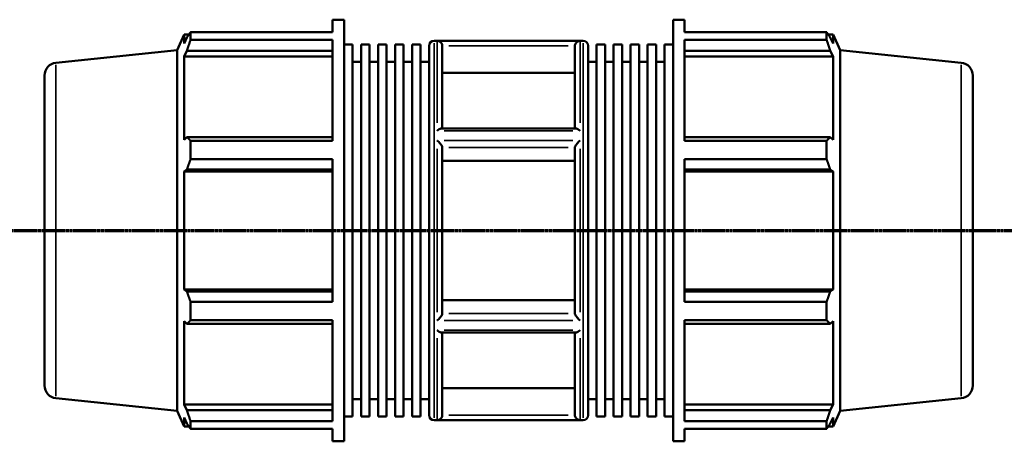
# Model space of a CAD drawing. Header units: millimetres. Extents: x -159 to 1196, y -71 to 778.
# Tile 4 of 8: x 291 to 713, y 212 to 393. Entities that reach past the tile are written whole.
import ezdxf

# ---------------------------------------------------------------- set-up
doc = ezdxf.new("R2010")
doc.units = ezdxf.units.MM
doc.linetypes.add('CHAIN', pattern=[0.7087, 0.4724, -0.0591, 0.1181, -0.0591])
for name, color, linetype, lineweight in [('Section Line (ISO)', 7, 'CHAIN', 70), ('Visible (ISO)', 7, 'Continuous', 50), ('Visible Narrow (ISO)', 7, 'Continuous', 35)]:
    doc.layers.add(name, color=color, linetype=linetype, lineweight=lineweight)

# ---------------------------------------------------------------- blocks, each defined once
blk = doc.blocks.new('2dTransSection0')
at = {"layer": 'Section Line (ISO)', "linetype": 'CHAIN'}
blk.add_line((245.08, 302.43), (755.98, 302.43), dxfattribs=at)

msp = doc.modelspace()

# ---------------------------------------------------------------- linework, layer by layer
at = {"layer": 'Visible (ISO)'}
for p, q in [((425.053, 387.581), (425.053, 392.927)), ((425.053, 392.927), (430.028, 392.927)), ((430.028, 211.927), (430.028, 392.927)), ((571.034, 211.927), (571.034, 392.927)), ((571.034, 392.927), (576.009, 392.927)), ((576.009, 387.581), (576.009, 392.927)), ((358.388, 379.903), (361.367, 386.592)), ((361.367, 386.592), (361.367, 382.697)), ((361.367, 386.592), (363.485, 386.592)), ((362.575, 385.286), (361.367, 382.697)), ((364.187, 387.581), (425.053, 387.581)), ((364.187, 384.309), (364.187, 387.581)), ((425.053, 384.309), (364.187, 384.309)), ((425.053, 340.972), (425.053, 384.309)), ((576.009, 387.581), (636.875, 387.581)), ((576.009, 340.972), (576.009, 384.309)), ((636.875, 384.309), (576.009, 384.309)), ((636.875, 384.309), (636.875, 387.581)), ((637.578, 386.592), (639.696, 386.592)), ((639.696, 382.697), (638.487, 385.286)), ((642.674, 379.903), (639.696, 386.592)), ((639.696, 382.697), (639.696, 386.592)), ((430.028, 382.248), (433.667, 382.248)), ((433.667, 222.606), (433.667, 382.248)), ((437.306, 222.606), (437.306, 382.248)), ((437.306, 382.248), (440.945, 382.248)), ((440.945, 222.606), (440.945, 382.248)), ((444.584, 222.606), (444.584, 382.248)), ((444.584, 382.248), (448.223, 382.248)), ((448.223, 222.606), (448.223, 382.248)), ((451.862, 222.606), (451.862, 382.248)), ((451.862, 382.248), (455.5, 382.248)), ((455.5, 222.606), (455.5, 382.248)), ((459.139, 222.606), (459.139, 382.248)), ((459.139, 382.248), (462.778, 382.248)), ((462.778, 222.606), (462.778, 382.248)), ((466.417, 223.177), (466.417, 381.677)), ((468.617, 383.877), (532.446, 383.877)), ((472.103, 381.548), (472.103, 346.249)), ((528.96, 346.249), (528.96, 381.548)), ((534.646, 381.677), (534.646, 223.177)), ((538.284, 222.606), (538.284, 382.248)), ((538.284, 382.248), (541.923, 382.248)), ((541.923, 222.606), (541.923, 382.248)), ((545.562, 222.606), (545.562, 382.248)), ((545.562, 382.248), (549.201, 382.248)), ((549.201, 222.606), (549.201, 382.248)), ((552.84, 222.606), (552.84, 382.248)), ((552.84, 382.248), (556.479, 382.248)), ((556.479, 222.606), (556.479, 382.248)), ((560.118, 222.606), (560.118, 382.248)), ((560.118, 382.248), (563.756, 382.248)), ((563.756, 222.606), (563.756, 382.248)), ((567.395, 222.606), (567.395, 382.248)), ((567.395, 382.248), (571.034, 382.248)), ((306.456, 374.445), (358.388, 379.903)), ((358.388, 224.951), (358.388, 379.903)), ((361.367, 377.083), (362.575, 379.491)), ((425.053, 377.083), (361.367, 377.083)), ((361.367, 377.083), (361.367, 341.29)), ((362.575, 379.491), (425.053, 379.491)), ((576.009, 379.491), (638.487, 379.491)), ((576.009, 377.083), (639.696, 377.083)), ((638.487, 379.491), (639.696, 377.083)), ((639.696, 341.29), (639.696, 377.083)), ((642.674, 224.951), (642.674, 379.903)), ((694.606, 374.445), (642.674, 379.903)), ((433.667, 374.827), (437.306, 374.827)), ((440.945, 374.827), (444.584, 374.827)), ((448.223, 374.827), (451.862, 374.827)), ((455.5, 374.827), (459.139, 374.827)), ((462.778, 374.827), (466.417, 374.827)), ((534.646, 374.827), (538.284, 374.827)), ((541.923, 374.827), (545.562, 374.827)), ((549.201, 374.827), (552.84, 374.827)), ((556.479, 374.827), (560.118, 374.827)), ((563.756, 374.827), (567.395, 374.827)), ((301.531, 368.975), (301.531, 235.88)), ((528.96, 370.151), (472.103, 370.151)), ((699.531, 368.975), (699.531, 235.88)), ((529.301, 346.249), (471.761, 346.249)), ((362.575, 342.544), (361.367, 341.29)), ((425.053, 342.544), (362.575, 342.544)), ((638.487, 342.544), (576.009, 342.544)), ((639.696, 341.29), (638.487, 342.544)), ((364.187, 340.972), (425.053, 340.972)), ((364.187, 333.071), (364.187, 340.972)), ((472.103, 338.069), (472.103, 266.786)), ((528.96, 266.786), (528.96, 338.069)), ((576.009, 340.972), (636.875, 340.972)), ((636.875, 333.071), (636.875, 340.972)), ((425.053, 333.071), (364.187, 333.071)), ((425.053, 271.784), (425.053, 333.071)), ((528.96, 332.371), (472.103, 332.371)), ((576.009, 271.784), (576.009, 333.071)), ((636.875, 333.071), (576.009, 333.071)), ((361.367, 327.736), (362.575, 328.553)), ((425.053, 327.736), (361.367, 327.736)), ((361.367, 327.736), (361.367, 277.118)), ((362.575, 328.553), (425.053, 328.553)), ((576.009, 328.553), (638.487, 328.553)), ((576.009, 327.736), (639.696, 327.736)), ((638.487, 328.553), (639.696, 327.736)), ((639.696, 277.118), (639.696, 327.736)), ((425.053, 277.118), (361.367, 277.118)), ((362.575, 276.302), (361.367, 277.118)), ((425.053, 276.302), (362.575, 276.302)), ((576.009, 277.118), (639.696, 277.118)), ((638.487, 276.302), (576.009, 276.302)), ((639.696, 277.118), (638.487, 276.302)), ((364.187, 271.784), (425.053, 271.784)), ((364.187, 263.883), (364.187, 271.784)), ((472.103, 272.484), (528.96, 272.484)), ((576.009, 271.784), (636.875, 271.784)), ((636.875, 263.883), (636.875, 271.784)), ((361.367, 263.564), (361.367, 227.772)), ((361.367, 263.564), (362.575, 262.311)), ((362.575, 262.311), (425.053, 262.311)), ((425.053, 263.883), (364.187, 263.883)), ((425.053, 220.546), (425.053, 263.883)), ((576.009, 220.546), (576.009, 263.883)), ((636.875, 263.883), (576.009, 263.883)), ((576.009, 262.311), (638.487, 262.311)), ((638.487, 262.311), (639.696, 263.564)), ((639.696, 227.772), (639.696, 263.564)), ((529.301, 258.606), (471.761, 258.606)), ((472.103, 258.606), (472.103, 223.307)), ((528.96, 223.307), (528.96, 258.606)), ((472.103, 234.703), (528.96, 234.703)), ((306.456, 230.41), (358.388, 224.951)), ((433.667, 230.027), (437.306, 230.027)), ((440.945, 230.027), (444.584, 230.027)), ((448.223, 230.027), (451.862, 230.027)), ((455.5, 230.027), (459.139, 230.027)), ((462.778, 230.027), (466.417, 230.027)), ((534.646, 230.027), (538.284, 230.027)), ((541.923, 230.027), (545.562, 230.027)), ((549.201, 230.027), (552.84, 230.027)), ((556.479, 230.027), (560.118, 230.027)), ((563.756, 230.027), (567.395, 230.027)), ((694.606, 230.41), (642.674, 224.951)), ((358.388, 224.951), (361.367, 218.262)), ((425.053, 227.772), (361.367, 227.772)), ((362.575, 225.364), (361.367, 227.772)), ((425.053, 225.364), (362.575, 225.364)), ((576.009, 227.772), (639.696, 227.772)), ((638.487, 225.364), (576.009, 225.364)), ((639.696, 227.772), (638.487, 225.364)), ((642.674, 224.951), (639.696, 218.262)), ((361.367, 222.158), (361.367, 218.262)), ((361.367, 222.158), (362.575, 219.568)), ((364.187, 220.546), (425.053, 220.546)), ((364.187, 217.273), (364.187, 220.546)), ((430.028, 222.606), (433.667, 222.606)), ((437.306, 222.606), (440.945, 222.606)), ((444.584, 222.606), (448.223, 222.606)), ((451.862, 222.606), (455.5, 222.606)), ((459.139, 222.606), (462.778, 222.606)), ((468.617, 220.977), (532.446, 220.977)), ((538.284, 222.606), (541.923, 222.606)), ((545.562, 222.606), (549.201, 222.606)), ((552.84, 222.606), (556.479, 222.606)), ((560.118, 222.606), (563.756, 222.606)), ((567.395, 222.606), (571.034, 222.606)), ((576.009, 220.546), (636.875, 220.546)), ((636.875, 217.273), (636.875, 220.546)), ((638.487, 219.568), (639.696, 222.158)), ((639.696, 218.262), (639.696, 222.158)), ((361.367, 218.262), (363.485, 218.262)), ((425.053, 217.273), (364.187, 217.273)), ((425.053, 211.927), (425.053, 217.273)), ((576.009, 211.927), (576.009, 217.273)), ((636.875, 217.273), (576.009, 217.273)), ((637.578, 218.262), (639.696, 218.262)), ((425.053, 211.927), (430.028, 211.927)), ((571.034, 211.927), (576.009, 211.927))]:
    msp.add_line(p, q, dxfattribs=at)
for centre, radius, start, end in [((468.617, 381.677), 2.2, 90, 180), ((532.446, 381.677), 2.2, 0, 90), ((307.031, 368.975), 5.5, 96, 180), ((694.031, 368.975), 5.5, 0, 84), ((307.031, 235.88), 5.5, 180, 264), ((694.031, 235.88), 5.5, 276, 0), ((468.617, 223.177), 2.2, 180, 270), ((532.446, 223.177), 2.2, 270, 0)]:
    msp.add_arc(centre, radius, start, end, dxfattribs=at)
for points, weights in [([(362.575, 385.286), (363.349, 386.41), (364.187, 387.581)], [1.00251454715, 1.0016654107, 1]), ([(364.187, 384.309), (363.349, 381.851), (362.575, 379.491)], [1, 1.0016654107, 1.00251454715]), ([(636.875, 387.581), (637.713, 386.41), (638.487, 385.286)], [1, 1.0016654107, 1.00251454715]), ([(638.487, 379.491), (637.713, 381.851), (636.875, 384.309)], [1.00251454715, 1.0016654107, 1]), ([(362.575, 342.544), (363.349, 341.774), (364.187, 340.972)], [1.00251454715, 1.0016654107, 1]), ([(636.875, 340.972), (637.713, 341.774), (638.487, 342.544)], [1, 1.0016654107, 1.00251454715]), ([(364.187, 333.071), (363.349, 330.766), (362.575, 328.553)], [1, 1.0016654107, 1.00251454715]), ([(638.487, 328.553), (637.713, 330.766), (636.875, 333.071)], [1.00251454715, 1.0016654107, 1]), ([(362.575, 276.302), (363.349, 274.089), (364.187, 271.784)], [1.00251454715, 1.0016654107, 1]), ([(636.875, 271.784), (637.713, 274.089), (638.487, 276.302)], [1, 1.0016654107, 1.00251454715]), ([(364.187, 263.883), (363.349, 263.081), (362.575, 262.311)], [1, 1.0016654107, 1.00251454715]), ([(638.487, 262.311), (637.713, 263.081), (636.875, 263.883)], [1.00251454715, 1.0016654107, 1]), ([(362.575, 225.364), (363.349, 223.004), (364.187, 220.546)], [1.00251454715, 1.0016654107, 1]), ([(636.875, 220.546), (637.713, 223.004), (638.487, 225.364)], [1, 1.0016654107, 1.00251454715]), ([(364.187, 217.273), (363.349, 218.444), (362.575, 219.568)], [1, 1.0016654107, 1.00251454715]), ([(638.487, 219.568), (637.713, 218.444), (636.875, 217.273)], [1.00251454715, 1.0016654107, 1])]:
    msp.add_rational_spline(points, weights, degree=2, dxfattribs=at)
for points, knots in [([(472.101, 381.643), (472.091, 381.863), (472.049, 382.075), (471.91, 382.483), (471.814, 382.671), (471.551, 383.056), (471.374, 383.237), (470.988, 383.532), (470.775, 383.644), (470.345, 383.795), (470.126, 383.835), (469.906, 383.842), (469.905, 383.842), (469.903, 383.842)], [-0.41394396, -0.41394396, -0.41394396, -0.41394396, -0.34748222, -0.34748222, -0.27866098, -0.27866098, -0.18813918, -0.18813918, -0.09312424, -0.09312424, 0, 0, 0.00079399, 0.00079399, 0.00079399, 0.00079399]), ([(531.16, 383.842), (531.158, 383.842), (531.156, 383.842), (530.936, 383.835), (530.717, 383.795), (530.287, 383.644), (530.074, 383.532), (529.688, 383.237), (529.511, 383.056), (529.249, 382.671), (529.152, 382.483), (529.013, 382.075), (528.971, 381.863), (528.962, 381.643)], [-0.41109901, -0.41109901, -0.41109901, -0.41109901, -0.41031199, -0.41031199, -0.31800483, -0.31800483, -0.22382356, -0.22382356, -0.134096, -0.134096, -0.06587861, -0.06587861, 0, 0, 0, 0]), ([(469.903, 345.204), (469.905, 345.206), (469.907, 345.208), (470.215, 345.474), (470.525, 345.706), (471.05, 346.028), (471.275, 346.139), (471.578, 346.231), (471.675, 346.249), (471.761, 346.249)], [-0.46337041, -0.46337041, -0.46337041, -0.46337041, -0.46251781, -0.46251781, -0.33282356, -0.33282356, -0.22891341, -0.22891341, -0.17408732, -0.17408732, -0.17408732, -0.17408732]), ([(529.301, 346.249), (529.387, 346.249), (529.485, 346.231), (529.788, 346.139), (530.013, 346.028), (530.537, 345.706), (530.847, 345.474), (531.156, 345.208), (531.158, 345.206), (531.16, 345.204)], [-0.29135351, -0.29135351, -0.29135351, -0.29135351, -0.23597179, -0.23597179, -0.1310086, -0.1310086, 0, 0, 0.00086125, 0.00086125, 0.00086125, 0.00086125]), ([(472.101, 338.117), (472.092, 338.219), (472.055, 338.343), (471.926, 338.642), (471.828, 338.818), (471.562, 339.236), (471.381, 339.482), (470.991, 339.963), (470.78, 340.201), (470.35, 340.65), (470.128, 340.864), (469.906, 341.063), (469.904, 341.064), (469.903, 341.065)], [-0.41405355, -0.41405355, -0.41405355, -0.41405355, -0.35215333, -0.35215333, -0.28145529, -0.28145529, -0.18844552, -0.18844552, -0.09422437, -0.09422437, 0, 0, 0.00066974, 0.00066974, 0.00066974, 0.00066974]), ([(531.16, 341.065), (531.158, 341.064), (531.157, 341.063), (530.935, 340.864), (530.713, 340.65), (530.283, 340.201), (530.071, 339.963), (529.682, 339.482), (529.5, 339.236), (529.234, 338.818), (529.137, 338.642), (529.008, 338.343), (528.971, 338.219), (528.962, 338.117)], [-0.41100667, -0.41100667, -0.41100667, -0.41100667, -0.41034293, -0.41034293, -0.31696297, -0.31696297, -0.2235862, -0.2235862, -0.13140996, -0.13140996, -0.06134549, -0.06134549, 0, 0, 0, 0]), ([(469.903, 263.789), (469.904, 263.791), (469.906, 263.792), (470.128, 263.991), (470.35, 264.205), (470.78, 264.654), (470.991, 264.892), (471.381, 265.373), (471.562, 265.619), (471.828, 266.037), (471.926, 266.213), (472.055, 266.512), (472.092, 266.636), (472.101, 266.738)], [-0.41100667, -0.41100667, -0.41100667, -0.41100667, -0.41034293, -0.41034293, -0.31696297, -0.31696297, -0.2235862, -0.2235862, -0.13140996, -0.13140996, -0.06134549, -0.06134549, 0, 0, 0, 0]), ([(528.962, 266.738), (528.971, 266.636), (529.008, 266.512), (529.137, 266.213), (529.234, 266.037), (529.5, 265.619), (529.682, 265.373), (530.071, 264.892), (530.283, 264.654), (530.713, 264.205), (530.935, 263.991), (531.157, 263.792), (531.158, 263.791), (531.16, 263.789)], [-0.41405355, -0.41405355, -0.41405355, -0.41405355, -0.35215333, -0.35215333, -0.28145529, -0.28145529, -0.18844552, -0.18844552, -0.09422437, -0.09422437, 0, 0, 0.00066974, 0.00066974, 0.00066974, 0.00066974]), ([(471.761, 258.606), (471.675, 258.606), (471.578, 258.624), (471.275, 258.716), (471.05, 258.827), (470.525, 259.149), (470.215, 259.381), (469.907, 259.647), (469.905, 259.649), (469.903, 259.65)], [-0.29135351, -0.29135351, -0.29135351, -0.29135351, -0.23597179, -0.23597179, -0.1310086, -0.1310086, 0, 0, 0.00086125, 0.00086125, 0.00086125, 0.00086125]), ([(531.16, 259.65), (531.158, 259.649), (531.156, 259.647), (530.847, 259.381), (530.537, 259.149), (530.013, 258.827), (529.788, 258.716), (529.485, 258.624), (529.387, 258.606), (529.301, 258.606)], [-0.46337041, -0.46337041, -0.46337041, -0.46337041, -0.46251781, -0.46251781, -0.33282356, -0.33282356, -0.22891341, -0.22891341, -0.17408732, -0.17408732, -0.17408732, -0.17408732]), ([(469.903, 221.012), (469.905, 221.012), (469.906, 221.013), (470.126, 221.02), (470.345, 221.06), (470.775, 221.21), (470.988, 221.323), (471.374, 221.618), (471.551, 221.799), (471.814, 222.184), (471.91, 222.372), (472.049, 222.779), (472.091, 222.992), (472.101, 223.211)], [-0.41109901, -0.41109901, -0.41109901, -0.41109901, -0.41031199, -0.41031199, -0.31800483, -0.31800483, -0.22382356, -0.22382356, -0.134096, -0.134096, -0.06587861, -0.06587861, 0, 0, 0, 0]), ([(528.962, 223.211), (528.971, 222.992), (529.013, 222.779), (529.152, 222.372), (529.249, 222.184), (529.511, 221.799), (529.688, 221.618), (530.074, 221.323), (530.287, 221.21), (530.717, 221.06), (530.936, 221.02), (531.156, 221.013), (531.158, 221.012), (531.16, 221.012)], [-0.41394396, -0.41394396, -0.41394396, -0.41394396, -0.34748222, -0.34748222, -0.27866098, -0.27866098, -0.18813918, -0.18813918, -0.09312424, -0.09312424, 0, 0, 0.00079399, 0.00079399, 0.00079399, 0.00079399])]:
    msp.add_open_spline(points, degree=3, knots=knots, dxfattribs=at)
for points in [[(472.103, 381.548), (472.103, 381.579), (472.102, 381.611), (472.101, 381.643)], [(528.962, 381.643), (528.96, 381.611), (528.96, 381.579), (528.96, 381.548)], [(472.103, 338.069), (472.103, 338.085), (472.102, 338.1), (472.101, 338.117)], [(528.962, 338.117), (528.96, 338.1), (528.96, 338.085), (528.96, 338.069)], [(472.101, 266.738), (472.102, 266.754), (472.103, 266.77), (472.103, 266.786)], [(528.96, 266.786), (528.96, 266.77), (528.96, 266.754), (528.962, 266.738)], [(472.101, 223.211), (472.102, 223.244), (472.103, 223.276), (472.103, 223.307)], [(528.96, 223.307), (528.96, 223.276), (528.96, 223.244), (528.962, 223.211)]]:
    msp.add_open_spline(points, degree=3, dxfattribs=at)
at = {"layer": 'Visible Narrow (ISO)'}
for p, q in [((468.617, 382.875), (468.617, 221.98)), ((469.903, 348.576), (469.903, 383.625)), ((528.097, 383.842), (472.966, 383.842)), ((474.944, 381.643), (526.119, 381.643)), ((531.16, 383.625), (531.16, 348.576)), ((532.446, 221.98), (532.446, 382.875)), ((306.456, 231.296), (306.456, 373.558)), ((694.606, 231.296), (694.606, 373.558)), ((472.966, 345.204), (528.097, 345.204)), ((528.097, 341.065), (472.966, 341.065)), ((474.944, 338.117), (526.119, 338.117)), ((469.903, 267.379), (469.903, 337.476)), ((531.16, 337.476), (531.16, 267.379)), ((526.119, 266.738), (474.944, 266.738)), ((472.966, 263.789), (528.097, 263.789)), ((528.097, 259.65), (472.966, 259.65)), ((469.903, 221.23), (469.903, 256.278)), ((531.16, 256.278), (531.16, 221.23)), ((472.966, 221.012), (528.097, 221.012)), ((526.119, 223.211), (474.944, 223.211))]:
    msp.add_line(p, q, dxfattribs=at)

# ---------------------------------------------------------------- block references
at = {"layer": 'Section Line (ISO)'}
msp.add_blockref('2dTransSection0', (0, 0), dxfattribs=at)

doc.saveas('drawing.dxf')
